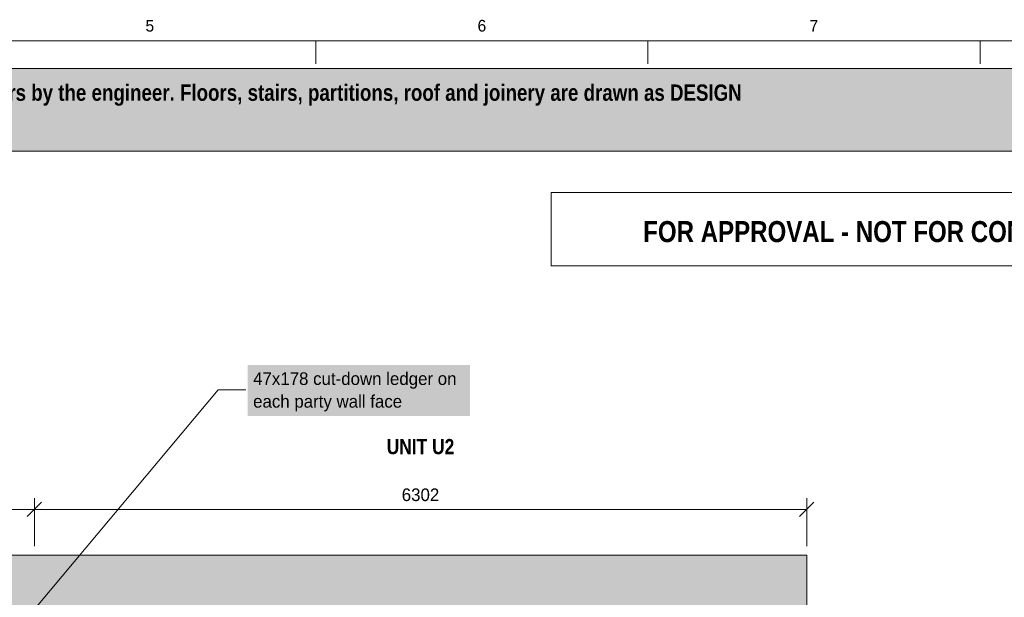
# Model space of a CAD drawing. Header units: millimetres. Extents: x 17 to 413, y 4 to 292.
# Tile 8 of 9: x 168 to 276, y 229 to 292. Entities that reach past the tile are written whole.
import ezdxf
from ezdxf.enums import TextEntityAlignment as Align

# ---------------------------------------------------------------- set-up
doc = ezdxf.new("R2010")
doc.units = ezdxf.units.MM
for name, color, linetype in [('FILL-LIGHT', 7, 'Continuous'), ('FILL-WHITE', 7, 'Continuous'), ('LINE-C_B27326', 7, 'Continuous'), ('LINE-GREY', 7, 'Continuous'), ('LINE-INK', 7, 'Continuous'), ('LINE-RED', 7, 'Continuous'), ('TEXT-C_B27326', 7, 'Continuous'), ('TEXT-INK', 7, 'Continuous'), ('TEXT-RED', 7, 'Continuous'), ('TEXT-STEEL_GREY', 7, 'Continuous'), ('TEXT-TLS_BLUE', 7, 'Continuous')]:
    doc.layers.add(name, color=color, linetype=linetype)
doc.styles.add('OpenSansCondensed-Bold', font='OpenSansCondensed-Bold.ttf')

msp = doc.modelspace()

# ---------------------------------------------------------------- hatches: boundary and pattern name
at = {"layer": 'FILL-LIGHT', "true_color": 0xdedee0}
h = msp.add_hatch(color=256, dxfattribs=at)
h.dxf.hatch_style = 1
h.paths.add_polyline_path([(85.97, 234.03), (85.97, 234.03), (254.03, 234.03), (254.03, 234.03), (254.03, 234.03), (254.03, 127.47), (254.03, 127.47), (254.03, 127.47), (85.97, 127.47), (85.97, 127.47), (85.97, 127.47), (85.97, 234.03)])
h.paths.add_polyline_path([(171.91, 132.22), (171.91, 132.22), (171.91, 132.22), (171.91, 132.22), (171.91, 132.22), (171.91, 132.22), (171.91, 132.22), (171.91, 132.22), (171.91, 132.22), (171.91, 132.22), (171.91, 132.22), (171.91, 132.22), (171.91, 132.21), (171.91, 132.21), (171.91, 132.21), (171.91, 132.21), (171.91, 132.21), (249.28, 132.21), (249.28, 132.21), (249.28, 132.21), (249.28, 132.21), (249.28, 132.21), (249.28, 132.22), (249.28, 132.22), (249.28, 132.22), (249.28, 132.22), (249.28, 132.22), (249.28, 132.22), (249.28, 132.22), (249.29, 132.22), (249.29, 132.22), (249.29, 132.22), (249.29, 132.22), (249.29, 132.22), (249.29, 229.28), (249.29, 229.28), (249.29, 229.28), (249.29, 229.28), (249.29, 229.28), (249.28, 229.28), (249.28, 229.28), (249.28, 229.28), (249.28, 229.28), (249.28, 229.28), (249.28, 229.28), (249.28, 229.28), (249.28, 229.29), (249.28, 229.29), (249.28, 229.29), (249.28, 229.29), (249.28, 229.29), (171.91, 229.29), (171.91, 229.29), (171.91, 229.29), (171.91, 229.29), (171.91, 229.29), (171.91, 229.28), (171.91, 229.28), (171.91, 229.28), (171.91, 229.28), (171.91, 229.28), (171.91, 229.28), (171.91, 229.28), (171.91, 229.28), (171.91, 229.28), (171.91, 229.28), (171.91, 229.28), (171.91, 229.28)], flags=0)
h.paths.add_polyline_path([(168.09, 132.21), (168.09, 132.21), (168.09, 132.21), (168.09, 132.21), (168.09, 132.21), (168.09, 132.22), (168.09, 132.22), (168.09, 132.22), (168.09, 132.22), (168.09, 132.22), (168.09, 132.22), (168.09, 132.22), (168.09, 132.22), (168.09, 132.22), (168.09, 132.22), (168.09, 132.22), (168.09, 132.22), (168.09, 229.28), (168.09, 229.28), (168.09, 229.28), (168.09, 229.28), (168.09, 229.28), (168.09, 229.28), (168.09, 229.28), (168.09, 229.28), (168.09, 229.28), (168.09, 229.28), (168.09, 229.28), (168.09, 229.28), (168.09, 229.29), (168.09, 229.29), (168.09, 229.29), (168.09, 229.29), (168.09, 229.29), (90.72, 229.29), (90.72, 229.29), (90.72, 229.29), (90.72, 229.29), (90.72, 229.29), (90.72, 229.28), (90.72, 229.28), (90.72, 229.28), (90.72, 229.28), (90.72, 229.28), (90.72, 229.28), (90.72, 229.28), (90.71, 229.28), (90.71, 229.28), (90.71, 229.28), (90.71, 229.28), (90.71, 229.28), (90.71, 132.22), (90.71, 132.22), (90.71, 132.22), (90.71, 132.22), (90.71, 132.22), (90.72, 132.22), (90.72, 132.22), (90.72, 132.22), (90.72, 132.22), (90.72, 132.22), (90.72, 132.22), (90.72, 132.22), (90.72, 132.21), (90.72, 132.21), (90.72, 132.21), (90.72, 132.21), (90.72, 132.21)], flags=0)
at = {"layer": 'FILL-WHITE', "true_color": 0xfff5f0}
h = msp.add_hatch(color=256, dxfattribs=at)
h.dxf.hatch_style = 1
h.paths.add_polyline_path([(23, 278), (307, 278), (307, 287), (23, 287)])
at = {"layer": 'FILL-WHITE', "true_color": 0xffffff}
h = msp.add_hatch(color=256, dxfattribs=at)
h.dxf.hatch_style = 1
h.paths.add_polyline_path([(193.2, 249.19), (217.38, 249.19), (217.38, 254.74), (193.2, 254.74)])

# ---------------------------------------------------------------- linework, layer by layer
at = {"layer": 'LINE-C_B27326', "lineweight": 5}
for p, q in [((167.78, 225.5), (190, 252.03)), ((190, 252.03), (193, 252.03))]:
    msp.add_line(p, q, dxfattribs=at)
at = {"layer": 'LINE-GREY', "lineweight": 5}
msp.add_lwpolyline([(85.97, 234.03), (85.97, 234.03), (254.03, 234.03), (254.03, 234.03), (254.03, 234.03), (254.03, 127.47), (254.03, 127.47), (254.03, 127.47), (85.97, 127.47), (85.97, 127.47), (85.97, 127.47), (85.97, 234.03)], close=True, dxfattribs=at)
at = {"layer": 'LINE-INK', "lineweight": 5}
for p, q in [((200.62, 290), (200.62, 287.5)), ((236.75, 290), (236.75, 287.5)), ((272.88, 290), (272.88, 287.5)), ((170, 235.03), (170, 240.23)), ((254.03, 235.03), (254.03, 240.23)), ((85.97, 239.03), (254.03, 239.03)), ((169.22, 238.25), (170.78, 239.8)), ((253.25, 238.25), (254.8, 239.8))]:
    msp.add_line(p, q, dxfattribs=at)
msp.add_lwpolyline([(20, 7), (413, 7), (413, 290), (20, 290)], close=True, dxfattribs=at)
at = {"layer": 'LINE-RED', "lineweight": 5}
for points in [[(23, 278), (307, 278), (307, 287), (23, 287)], [(226.21, 265.5), (303, 265.5), (303, 273.5), (226.21, 273.5)]]:
    msp.add_lwpolyline(points, close=True, dxfattribs=at)

# ---------------------------------------------------------------- texts
at = {"layer": 'TEXT-C_B27326'}
for s, p in [('47x178 cut-down ledger on', (193.8, 252.56)), ('each party wall face', (193.8, 250.09))]:
    msp.add_text(s, height=1.3716, dxfattribs=at).set_placement(p)
at = {"layer": 'TEXT-INK', "style": 'OpenSansCondensed-Bold'}
msp.add_text('ICF PACKAGE: Nudura ICF formwork and accessories are our supply. Raft and foundations AS PER THE ARCHITECTURAL DRAWINGS; joist ledgers by the engineer. Floors, stairs, partitions, roof and joinery are drawn as DESIGN', height=1.778, dxfattribs=at).set_placement((24.6, 283.47))
at = {"layer": 'TEXT-INK'}
msp.add_text('6302', height=1.372, dxfattribs=at).set_placement((212.01, 239.93), align=Align.CENTER)
at = {"layer": 'TEXT-RED', "style": 'OpenSansCondensed-Bold'}
msp.add_text('FOR APPROVAL - NOT FOR CONSTRUCTION', height=2.286, dxfattribs=at).set_placement((264.6, 268.1), align=Align.CENTER)
at = {"layer": 'TEXT-STEEL_GREY'}
for s, p in [('5', (182.56, 291)), ('6', (218.69, 291)), ('7', (254.81, 291))]:
    msp.add_text(s, height=1.27, dxfattribs=at).set_placement(p, align=Align.CENTER)
at = {"layer": 'TEXT-TLS_BLUE', "style": 'OpenSansCondensed-Bold'}
msp.add_text('UNIT U2', height=1.651, dxfattribs=at).set_placement((212.01, 245.03), align=Align.CENTER)

doc.saveas('drawing.dxf')
